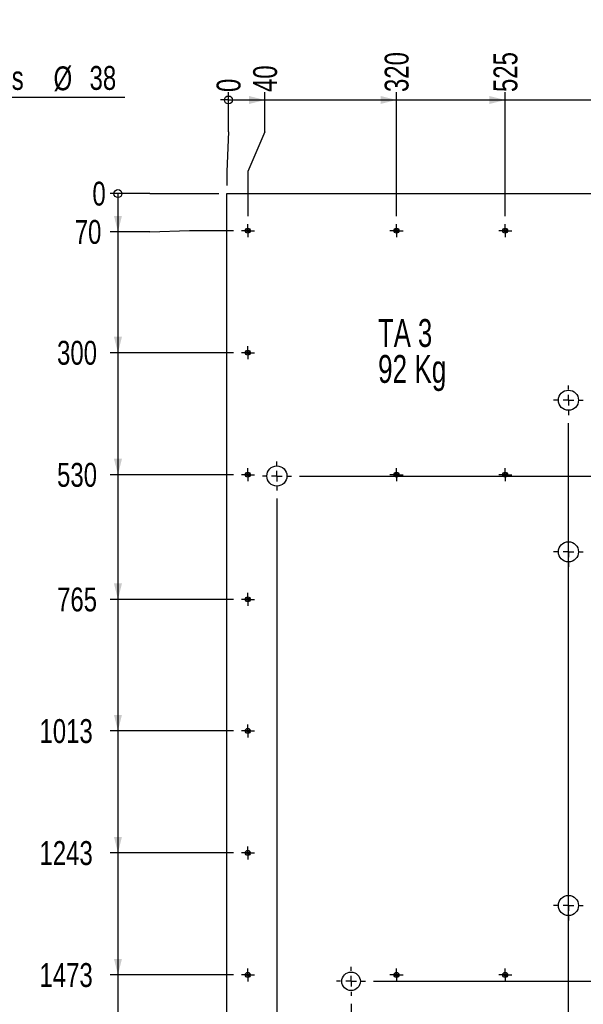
# Model space of a CAD drawing. Header units: millimetres. Extents: x 0 to 841, y 0 to 594.
# Tile 88 of 102: x 280 to 350, y 388 to 512. Entities that reach past the tile are written whole.
import ezdxf

# ---------------------------------------------------------------- set-up
doc = ezdxf.new("R2010")
doc.units = ezdxf.units.MM
doc.linetypes.add('CENTERX2', pattern=[20.32, 12.7, -2.54, 2.54, -2.54])
for name, color, linetype in [('COTES', 1, 'Continuous'), ('NOTES', 6, 'Continuous'), ('TRAIT-MIXTES', 3, 'CENTERX2')]:
    doc.layers.add(name, color=color, linetype=linetype)
doc.layers.add('TRAIT-FORT', color=4, linetype='Continuous', lineweight=25)
doc.styles.add('SLDTEXTSTYLE0', font='TXT', dxfattribs={"width": 0.75})
doc.styles.add('SLDTEXTSTYLE1', font='TXT', dxfattribs={"width": 0.7})
doc.styles.add('SLDTEXTSTYLE2', font='TXT', dxfattribs={"width": 0.6875})
doc.dimstyles.new('SLDDIMSTYLE2', dxfattribs={"dimtxt": 3, "dimasz": 0.333333, "dimexe": 0, "dimexo": 0.0625, "dimgap": 0.75, "dimtad": 0, "dimtih": 1, "dimtoh": 1, "dimdec": 0, "dimlfac": 15, "dimrnd": 1e-09, "dimdsep": 46, "dimtxsty": 'SLDTEXTSTYLE0', "dimblk1": 'ORIGIN', "dimblk2": 'ORIGIN', "dimsah": 1, "dimcen": 0.09, "dimadec": 0, "dimazin": 2, "dimtfac": 1, "dimtdec": 0, "dimtofl": 0, "dimtmove": 0, "dimatfit": 3, "dimldrblk": 'ORIGIN', "dimfxl": 1, "dimfrac": 2, "dimtolj": 1, "dimtzin": 12, "dimarcsym": 0})
doc.dimstyles.new('SLDDIMSTYLE3', dxfattribs={"dimtxt": 3, "dimasz": 2, "dimexe": 0, "dimexo": 0.0625, "dimgap": 0.75, "dimtad": 0, "dimtih": 1, "dimtoh": 1, "dimdec": 0, "dimlfac": 15, "dimrnd": 1e-09, "dimzin": 12, "dimdsep": 46, "dimtxsty": 'SLDTEXTSTYLE0', "dimsah": 1, "dimcen": 0.09, "dimadec": 0, "dimazin": 3, "dimtfac": 1, "dimtdec": 0, "dimtofl": 0, "dimtmove": 0, "dimatfit": 3, "dimfxl": 1, "dimfrac": 2, "dimtolj": 1, "dimtzin": 12, "dimarcsym": 0})
doc.dimstyles.new('SLDDIMSTYLE4', dxfattribs={"dimtxt": 3, "dimasz": 2, "dimexe": 0, "dimexo": 0.0625, "dimgap": 0.75, "dimtad": 0, "dimtih": 1, "dimtoh": 1, "dimdec": 0, "dimlfac": 15, "dimrnd": 1e-09, "dimzin": 12, "dimdsep": 46, "dimtxsty": 'SLDTEXTSTYLE0', "dimblk1": 'NONE', "dimsah": 1, "dimcen": 0, "dimadec": 0, "dimazin": 3, "dimtfac": 1, "dimtdec": 0, "dimtmove": 0, "dimatfit": 3, "dimldrblk": 'NONE', "dimfxl": 1, "dimfrac": 2, "dimtolj": 1, "dimtzin": 12, "dimarcsym": 0})

# ---------------------------------------------------------------- blocks, each defined once
blk = doc.blocks.new('SW_NOTE_5')
at = {"layer": 'NOTES', "color": 0, "char_height": 3.5, "attachment_point": 1}
for s, insert, style in [('TA 3', (0, 4.51), 'SLDTEXTSTYLE2'), ('92 Kg', (0, -0.01), 'SLDTEXTSTYLE1')]:
    blk.add_mtext(s, dxfattribs=dict(at, insert=insert, style=style))
blk = doc.blocks.new('_D_172')
at = {"layer": 'COTES', "color": 1, "transparency": 16777216}
for p, q in [((240.41, 455.75), (268.41, 502.36)), ((268.41, 502.36), (292.9, 502.36)), ((239.21, 453.75), (240.41, 455.75))]:
    blk.add_line(p, q, dxfattribs=at)
blk.add_solid([(240.41, 455.75), (241.87, 457.21), (241.01, 457.73)], dxfattribs=at)
at = {"layer": 'COTES', "color": 1, "transparency": 16777216, "char_height": 3, "attachment_point": 1, "style": 'SLDTEXTSTYLE0'}
for s, insert in [('5 Trous', (270, 506.28)), ('%%c', (283.95, 506.23)), ('38', (288.47, 506.28))]:
    blk.add_mtext(s, dxfattribs=dict(at, insert=insert))
blk = doc.blocks.new('_NONE')
blk = doc.blocks.new('_ORIGIN')
at = {"color": 0, "linetype": 'ByBlock', "lineweight": -2}
blk.add_line((0, 0), (-1, 0), dxfattribs=at)
blk.add_circle((0, 0), 0.5, dxfattribs=at)
blk = doc.blocks.new('_D_173')
at = {"layer": 'COTES', "color": 1, "transparency": 16777216}
for p, q in [((305.92, 498.01), (305.92, 503.01)), ((305.92, 498.01), (305.7, 493.01)), ((305.7, 493.01), (305.7, 491.25))]:
    blk.add_line(p, q, dxfattribs=at)
blk.add_blockref('_ORIGIN', (305.92, 502.01), dxfattribs=at)
at = {"layer": 'COTES', "color": 1, "transparency": 16777216, "insert": (304.43, 503.01), "char_height": 3, "attachment_point": 1, "rotation": 90, "style": 'SLDTEXTSTYLE0'}
blk.add_mtext('0', dxfattribs=at)
blk = doc.blocks.new('_D_174')
at = {"layer": 'COTES', "color": 1, "transparency": 16777216}
for p, q in [((310.5, 498.01), (310.5, 503.01)), ((305.92, 502.01), (310.5, 502.01)), ((310.5, 498.01), (308.36, 493.01)), ((308.36, 493.01), (308.36, 487.4))]:
    blk.add_line(p, q, dxfattribs=at)
blk.add_solid([(310.5, 502.01), (308.5, 502.51), (308.5, 501.51)], dxfattribs=at)
at = {"layer": 'COTES', "color": 1, "transparency": 16777216, "insert": (309.02, 503.01), "char_height": 3, "attachment_point": 1, "rotation": 90, "style": 'SLDTEXTSTYLE0'}
blk.add_mtext('40', dxfattribs=at)
blk = doc.blocks.new('_D_175')
at = {"layer": 'COTES', "color": 1, "transparency": 16777216}
for p, q in [((327.03, 487.4), (327.03, 503.01)), ((310.5, 502.01), (327.03, 502.01))]:
    blk.add_line(p, q, dxfattribs=at)
blk.add_solid([(327.03, 502.01), (325.03, 502.51), (325.03, 501.51)], dxfattribs=at)
at = {"layer": 'COTES', "color": 1, "transparency": 16777216, "insert": (325.54, 503.01), "char_height": 3, "attachment_point": 1, "rotation": 90, "style": 'SLDTEXTSTYLE0'}
blk.add_mtext('320', dxfattribs=at)
blk = doc.blocks.new('_D_176')
at = {"layer": 'COTES', "color": 1, "transparency": 16777216}
for p, q in [((340.69, 487.4), (340.69, 503.01)), ((327.03, 502.01), (340.69, 502.01))]:
    blk.add_line(p, q, dxfattribs=at)
blk.add_solid([(340.69, 502.01), (338.69, 502.51), (338.69, 501.51)], dxfattribs=at)
at = {"layer": 'COTES', "color": 1, "transparency": 16777216, "insert": (339.21, 503.01), "char_height": 3, "attachment_point": 1, "rotation": 90, "style": 'SLDTEXTSTYLE0'}
blk.add_mtext('525', dxfattribs=at)
blk = doc.blocks.new('_D_177')
at = {"layer": 'COTES', "color": 1, "transparency": 16777216}
for p, q in [((355.03, 487.4), (355.03, 503.01)), ((340.69, 502.01), (355.03, 502.01))]:
    blk.add_line(p, q, dxfattribs=at)
blk.add_solid([(355.03, 502.01), (353.03, 502.51), (353.03, 501.51)], dxfattribs=at)
at = {"layer": 'COTES', "color": 1, "transparency": 16777216, "insert": (353.54, 503.01), "char_height": 3, "attachment_point": 1, "rotation": 90, "style": 'SLDTEXTSTYLE0'}
blk.add_mtext('740', dxfattribs=at)
blk = doc.blocks.new('_D_178')
at = {"layer": 'COTES', "color": 1, "transparency": 16777216}
for p, q in [((369.63, 498.01), (369.63, 503.01)), ((355.03, 502.01), (369.63, 502.01)), ((369.63, 498.01), (373.03, 493.01)), ((373.03, 493.01), (373.03, 487.4))]:
    blk.add_line(p, q, dxfattribs=at)
blk.add_solid([(369.63, 502.01), (367.63, 502.51), (367.63, 501.51)], dxfattribs=at)
at = {"layer": 'COTES', "color": 1, "transparency": 16777216, "insert": (368.14, 503.01), "char_height": 3, "attachment_point": 1, "rotation": 90, "style": 'SLDTEXTSTYLE0'}
blk.add_mtext('1010', dxfattribs=at)
blk = doc.blocks.new('_D_179')
at = {"layer": 'COTES', "color": 1, "transparency": 16777216}
for p, q in [((373.69, 491.25), (373.69, 503.01)), ((369.63, 502.01), (373.69, 502.01))]:
    blk.add_line(p, q, dxfattribs=at)
blk.add_solid([(373.69, 502.01), (371.69, 502.51), (371.69, 501.51)], dxfattribs=at)
at = {"layer": 'COTES', "color": 1, "transparency": 16777216, "insert": (372.21, 503.01), "char_height": 3, "attachment_point": 1, "rotation": 90, "style": 'SLDTEXTSTYLE0'}
blk.add_mtext('1020', dxfattribs=at)
blk = doc.blocks.new('_D_180')
at = {"layer": 'COTES', "color": 1, "transparency": 16777216}
for p, q in [((296.04, 490.25), (291.04, 490.25)), ((296.04, 490.25), (301.04, 490.25)), ((301.04, 490.25), (304.7, 490.25))]:
    blk.add_line(p, q, dxfattribs=at)
blk.add_blockref('_ORIGIN', (292.04, 490.25), dxfattribs=at)
at = {"layer": 'COTES', "color": 1, "transparency": 16777216, "insert": (288.83, 491.74), "char_height": 3, "attachment_point": 1, "style": 'SLDTEXTSTYLE0'}
blk.add_mtext('0', dxfattribs=at)
blk = doc.blocks.new('_D_181')
at = {"layer": 'COTES', "color": 1, "transparency": 16777216}
for p, q in [((292.04, 490.25), (292.04, 485.44)), ((296.04, 485.44), (291.04, 485.44)), ((296.04, 485.44), (301.04, 485.59)), ((301.04, 485.59), (306.54, 485.59))]:
    blk.add_line(p, q, dxfattribs=at)
blk.add_solid([(292.04, 485.44), (292.54, 487.44), (291.54, 487.44)], dxfattribs=at)
at = {"layer": 'COTES', "color": 1, "transparency": 16777216, "insert": (286.61, 486.93), "char_height": 3, "attachment_point": 1, "style": 'SLDTEXTSTYLE0'}
blk.add_mtext('70', dxfattribs=at)
blk = doc.blocks.new('_D_182')
at = {"layer": 'COTES', "color": 1, "transparency": 16777216}
for p, q in [((292.04, 485.44), (292.04, 470.25)), ((306.54, 470.25), (291.04, 470.25))]:
    blk.add_line(p, q, dxfattribs=at)
blk.add_solid([(292.04, 470.25), (292.54, 472.25), (291.54, 472.25)], dxfattribs=at)
at = {"layer": 'COTES', "color": 1, "transparency": 16777216, "insert": (284.39, 471.74), "char_height": 3, "attachment_point": 1, "style": 'SLDTEXTSTYLE0'}
blk.add_mtext('300', dxfattribs=at)
blk = doc.blocks.new('_D_183')
at = {"layer": 'COTES', "color": 1, "transparency": 16777216}
for p, q in [((292.04, 470.25), (292.04, 454.92)), ((306.54, 454.92), (291.04, 454.92))]:
    blk.add_line(p, q, dxfattribs=at)
blk.add_solid([(292.04, 454.92), (292.54, 456.92), (291.54, 456.92)], dxfattribs=at)
at = {"layer": 'COTES', "color": 1, "transparency": 16777216, "insert": (284.39, 456.4), "char_height": 3, "attachment_point": 1, "style": 'SLDTEXTSTYLE0'}
blk.add_mtext('530', dxfattribs=at)
blk = doc.blocks.new('_D_184')
at = {"layer": 'COTES', "color": 1, "transparency": 16777216}
for p, q in [((292.04, 454.92), (292.04, 439.25)), ((306.54, 439.25), (291.04, 439.25))]:
    blk.add_line(p, q, dxfattribs=at)
blk.add_solid([(292.04, 439.25), (292.54, 441.25), (291.54, 441.25)], dxfattribs=at)
at = {"layer": 'COTES', "color": 1, "transparency": 16777216, "insert": (284.39, 440.74), "char_height": 3, "attachment_point": 1, "style": 'SLDTEXTSTYLE0'}
blk.add_mtext('765', dxfattribs=at)
blk = doc.blocks.new('_D_185')
at = {"layer": 'COTES', "color": 1, "transparency": 16777216}
for p, q in [((292.04, 439.25), (292.04, 422.72)), ((306.54, 422.72), (291.04, 422.72))]:
    blk.add_line(p, q, dxfattribs=at)
blk.add_solid([(292.04, 422.72), (292.54, 424.72), (291.54, 424.72)], dxfattribs=at)
at = {"layer": 'COTES', "color": 1, "transparency": 16777216, "insert": (282.18, 424.2), "char_height": 3, "attachment_point": 1, "style": 'SLDTEXTSTYLE0'}
blk.add_mtext('1013', dxfattribs=at)
blk = doc.blocks.new('_D_186')
at = {"layer": 'COTES', "color": 1, "transparency": 16777216}
for p, q in [((292.04, 422.72), (292.04, 407.39)), ((306.54, 407.39), (291.04, 407.39))]:
    blk.add_line(p, q, dxfattribs=at)
blk.add_solid([(292.04, 407.39), (292.54, 409.39), (291.54, 409.39)], dxfattribs=at)
at = {"layer": 'COTES', "color": 1, "transparency": 16777216, "insert": (282.18, 408.87), "char_height": 3, "attachment_point": 1, "style": 'SLDTEXTSTYLE0'}
blk.add_mtext('1243', dxfattribs=at)
blk = doc.blocks.new('_D_187')
at = {"layer": 'COTES', "color": 1, "transparency": 16777216}
for p, q in [((292.04, 407.39), (292.04, 392.05)), ((306.54, 392.05), (291.04, 392.05))]:
    blk.add_line(p, q, dxfattribs=at)
blk.add_solid([(292.04, 392.05), (292.54, 394.05), (291.54, 394.05)], dxfattribs=at)
at = {"layer": 'COTES', "color": 1, "transparency": 16777216, "insert": (282.18, 393.54), "char_height": 3, "attachment_point": 1, "style": 'SLDTEXTSTYLE0'}
blk.add_mtext('1473', dxfattribs=at)
blk = doc.blocks.new('_D_188')
at = {"layer": 'COTES', "color": 1, "transparency": 16777216}
for p, q in [((292.04, 392.05), (292.04, 376.99)), ((306.54, 376.99), (291.04, 376.99))]:
    blk.add_line(p, q, dxfattribs=at)
blk.add_solid([(292.04, 376.99), (292.54, 378.99), (291.54, 378.99)], dxfattribs=at)
at = {"layer": 'COTES', "color": 1, "transparency": 16777216, "insert": (282.18, 378.47), "char_height": 3, "attachment_point": 1, "style": 'SLDTEXTSTYLE0'}
blk.add_mtext('1699', dxfattribs=at)
blk = doc.blocks.new('_D_189')
at = {"layer": 'COTES', "color": 1, "transparency": 16777216}
for p, q in [((292.04, 376.99), (292.04, 361.39)), ((306.54, 361.39), (291.04, 361.39))]:
    blk.add_line(p, q, dxfattribs=at)
blk.add_solid([(292.04, 361.39), (292.54, 363.39), (291.54, 363.39)], dxfattribs=at)
at = {"layer": 'COTES', "color": 1, "transparency": 16777216, "insert": (282.18, 362.87), "char_height": 3, "attachment_point": 1, "style": 'SLDTEXTSTYLE0'}
blk.add_mtext('1933', dxfattribs=at)
blk = doc.blocks.new('_D_190')
at = {"layer": 'COTES', "color": 1, "transparency": 16777216}
for p, q in [((292.04, 361.39), (292.04, 345.79)), ((306.54, 345.79), (291.04, 345.79))]:
    blk.add_line(p, q, dxfattribs=at)
blk.add_solid([(292.04, 345.79), (292.54, 347.79), (291.54, 347.79)], dxfattribs=at)
at = {"layer": 'COTES', "color": 1, "transparency": 16777216, "insert": (282.18, 347.27), "char_height": 3, "attachment_point": 1, "style": 'SLDTEXTSTYLE0'}
blk.add_mtext('2167', dxfattribs=at)
blk = doc.blocks.new('_D_191')
at = {"layer": 'COTES', "color": 1, "transparency": 16777216}
for p, q in [((292.04, 345.79), (292.04, 330.19)), ((306.54, 330.19), (291.04, 330.19))]:
    blk.add_line(p, q, dxfattribs=at)
blk.add_solid([(292.04, 330.19), (292.54, 332.19), (291.54, 332.19)], dxfattribs=at)
at = {"layer": 'COTES', "color": 1, "transparency": 16777216, "insert": (282.18, 331.67), "char_height": 3, "attachment_point": 1, "style": 'SLDTEXTSTYLE0'}
blk.add_mtext('2401', dxfattribs=at)
blk = doc.blocks.new('_D_192')
at = {"layer": 'COTES', "color": 1, "transparency": 16777216}
for p, q in [((292.04, 330.19), (292.04, 314.59)), ((306.54, 314.59), (291.04, 314.59))]:
    blk.add_line(p, q, dxfattribs=at)
blk.add_solid([(292.04, 314.59), (292.54, 316.59), (291.54, 316.59)], dxfattribs=at)
at = {"layer": 'COTES', "color": 1, "transparency": 16777216, "insert": (282.18, 316.07), "char_height": 3, "attachment_point": 1, "style": 'SLDTEXTSTYLE0'}
blk.add_mtext('2635', dxfattribs=at)
blk = doc.blocks.new('_D_193')
at = {"layer": 'COTES', "color": 1, "transparency": 16777216}
for p, q in [((292.04, 314.59), (292.04, 299.73)), ((296.04, 299.73), (291.04, 299.73)), ((296.04, 299.73), (301.04, 299.59)), ((301.04, 299.59), (306.54, 299.59))]:
    blk.add_line(p, q, dxfattribs=at)
blk.add_solid([(292.04, 299.73), (292.54, 301.73), (291.54, 301.73)], dxfattribs=at)
at = {"layer": 'COTES', "color": 1, "transparency": 16777216, "insert": (282.18, 301.22), "char_height": 3, "attachment_point": 1, "style": 'SLDTEXTSTYLE0'}
blk.add_mtext('2860', dxfattribs=at)
blk = doc.blocks.new('_D_194')
at = {"layer": 'COTES', "color": 1, "transparency": 16777216}
for p, q in [((292.04, 299.73), (292.04, 294.92)), ((304.7, 294.92), (291.04, 294.92))]:
    blk.add_line(p, q, dxfattribs=at)
blk.add_solid([(292.04, 294.92), (292.54, 296.92), (291.54, 296.92)], dxfattribs=at)
at = {"layer": 'COTES', "color": 1, "transparency": 16777216, "insert": (282.18, 296.4), "char_height": 3, "attachment_point": 1, "style": 'SLDTEXTSTYLE0'}
blk.add_mtext('2930', dxfattribs=at)
blk = doc.blocks.new('_D_197')
at = {"layer": 'COTES', "color": 1, "transparency": 16777216}
for p, q in [((388.23, 475.86), (388.23, 464.28)), ((351.49, 464.28), (389.23, 464.28))]:
    blk.add_line(p, q, dxfattribs=at)
blk.add_solid([(388.23, 464.28), (388.73, 466.28), (387.73, 466.28)], dxfattribs=at)
at = {"layer": 'COTES', "color": 1, "transparency": 16777216, "insert": (389.23, 465.76), "char_height": 3, "attachment_point": 1, "style": 'SLDTEXTSTYLE0'}
blk.add_mtext('390', dxfattribs=at)
blk = doc.blocks.new('_D_198')
at = {"layer": 'COTES', "color": 1, "transparency": 16777216}
for p, q in [((388.23, 464.28), (388.23, 454.75)), ((314.84, 454.75), (389.23, 454.75))]:
    blk.add_line(p, q, dxfattribs=at)
blk.add_solid([(388.23, 454.75), (388.73, 456.75), (387.73, 456.75)], dxfattribs=at)
at = {"layer": 'COTES', "color": 1, "transparency": 16777216, "insert": (389.23, 456.24), "char_height": 3, "attachment_point": 1, "style": 'SLDTEXTSTYLE0'}
blk.add_mtext('532', dxfattribs=at)
blk = doc.blocks.new('_D_199')
at = {"layer": 'COTES', "color": 1, "transparency": 16777216}
for p, q in [((388.23, 454.75), (388.23, 445.23)), ((351.49, 445.23), (389.23, 445.23))]:
    blk.add_line(p, q, dxfattribs=at)
blk.add_solid([(388.23, 445.23), (388.73, 447.23), (387.73, 447.23)], dxfattribs=at)
at = {"layer": 'COTES', "color": 1, "transparency": 16777216, "insert": (389.23, 446.71), "char_height": 3, "attachment_point": 1, "style": 'SLDTEXTSTYLE0'}
blk.add_mtext('675', dxfattribs=at)
blk = doc.blocks.new('_D_200')
at = {"layer": 'COTES', "color": 1, "transparency": 16777216}
for p, q in [((388.23, 445.23), (388.23, 400.78)), ((351.49, 400.78), (389.23, 400.78))]:
    blk.add_line(p, q, dxfattribs=at)
blk.add_solid([(388.23, 400.78), (388.73, 402.78), (387.73, 402.78)], dxfattribs=at)
at = {"layer": 'COTES', "color": 1, "transparency": 16777216, "insert": (389.23, 402.26), "char_height": 3, "attachment_point": 1, "style": 'SLDTEXTSTYLE0'}
blk.add_mtext('1342', dxfattribs=at)
blk = doc.blocks.new('_D_201')
at = {"layer": 'COTES', "color": 1, "transparency": 16777216}
for p, q in [((388.23, 400.78), (388.23, 391.25)), ((324.15, 391.25), (389.23, 391.25))]:
    blk.add_line(p, q, dxfattribs=at)
blk.add_solid([(388.23, 391.25), (388.73, 393.25), (387.73, 393.25)], dxfattribs=at)
at = {"layer": 'COTES', "color": 1, "transparency": 16777216, "insert": (389.23, 392.74), "char_height": 3, "attachment_point": 1, "style": 'SLDTEXTSTYLE0'}
blk.add_mtext('1485', dxfattribs=at)
blk = doc.blocks.new('_D_202')
at = {"layer": 'COTES', "color": 1, "transparency": 16777216}
for p, q in [((388.23, 391.25), (388.23, 381.73)), ((351.49, 381.73), (389.23, 381.73))]:
    blk.add_line(p, q, dxfattribs=at)
blk.add_solid([(388.23, 381.73), (388.73, 383.73), (387.73, 383.73)], dxfattribs=at)
at = {"layer": 'COTES', "color": 1, "transparency": 16777216, "insert": (389.23, 383.21), "char_height": 3, "attachment_point": 1, "style": 'SLDTEXTSTYLE0'}
blk.add_mtext('1628', dxfattribs=at)
blk = doc.blocks.new('_D_208')
at = {"layer": 'COTES', "color": 1, "transparency": 16777216}
for p, q in [((312.01, 451.92), (312.01, 281.68)), ((305.7, 282.68), (312.01, 282.68))]:
    blk.add_line(p, q, dxfattribs=at)
blk.add_solid([(312.01, 282.68), (310.01, 283.18), (310.01, 282.18)], dxfattribs=at)
at = {"layer": 'COTES', "color": 1, "transparency": 16777216, "insert": (310.52, 277.25), "char_height": 3, "attachment_point": 1, "rotation": 90, "style": 'SLDTEXTSTYLE0'}
blk.add_mtext('95', dxfattribs=at)
blk = doc.blocks.new('_D_209')
at = {"layer": 'COTES', "color": 1, "transparency": 16777216}
for p, q in [((321.32, 388.42), (321.32, 281.68)), ((312.01, 282.68), (321.32, 282.68))]:
    blk.add_line(p, q, dxfattribs=at)
blk.add_solid([(321.32, 282.68), (319.32, 283.18), (319.32, 282.18)], dxfattribs=at)
at = {"layer": 'COTES', "color": 1, "transparency": 16777216, "insert": (319.83, 275.03), "char_height": 3, "attachment_point": 1, "rotation": 90, "style": 'SLDTEXTSTYLE0'}
blk.add_mtext('234', dxfattribs=at)
blk = doc.blocks.new('_D_210')
at = {"layer": 'COTES', "color": 1, "transparency": 16777216}
for p, q in [((348.63, 291.68), (348.63, 461.41)), ((347.51, 286.68), (348.63, 291.68)), ((347.51, 286.68), (347.51, 281.68)), ((321.32, 282.68), (347.51, 282.68))]:
    blk.add_line(p, q, dxfattribs=at)
blk.add_solid([(347.51, 282.68), (345.51, 283.18), (345.51, 282.18)], dxfattribs=at)
at = {"layer": 'COTES', "color": 1, "transparency": 16777216, "insert": (346.03, 275.03), "char_height": 3, "attachment_point": 1, "rotation": 90, "style": 'SLDTEXTSTYLE0'}
blk.add_mtext('644', dxfattribs=at)
blk = doc.blocks.new('_D_214')
at = {"layer": 'COTES', "color": 1, "transparency": 16777216}
for p, q in [((369.03, 291.68), (369.03, 473.02)), ((366.22, 286.68), (369.03, 291.68)), ((366.22, 286.68), (366.22, 281.68)), ((361.41, 282.68), (366.22, 282.68))]:
    blk.add_line(p, q, dxfattribs=at)
blk.add_solid([(366.22, 282.68), (364.22, 283.18), (364.22, 282.18)], dxfattribs=at)
at = {"layer": 'COTES', "color": 1, "transparency": 16777216, "insert": (364.73, 275.03), "char_height": 3, "attachment_point": 1, "rotation": 90, "style": 'SLDTEXTSTYLE0'}
blk.add_mtext('950', dxfattribs=at)
blk = doc.blocks.new('_D_215')
at = {"layer": 'COTES', "color": 1, "transparency": 16777216}
for p, q in [((371.91, 291.68), (371.91, 461.44)), ((371.22, 286.68), (371.91, 291.68)), ((371.22, 286.68), (371.22, 281.68)), ((366.22, 282.68), (371.22, 282.68))]:
    blk.add_line(p, q, dxfattribs=at)
blk.add_solid([(371.22, 282.68), (369.22, 283.18), (369.22, 282.18)], dxfattribs=at)
at = {"layer": 'COTES', "color": 1, "transparency": 16777216, "insert": (369.74, 275.03), "char_height": 3, "attachment_point": 1, "rotation": 90, "style": 'SLDTEXTSTYLE0'}
blk.add_mtext('993', dxfattribs=at)
blk = doc.blocks.new('SW_CENTERMARKSYMBOL_99')
at = {"layer": 'TRAIT-MIXTES', "color": 0}
for p, q in [((-0.67, 0), (-0.82, 0)), ((0, 0), (-0.67, 0)), ((0, 0.67), (0, 0.82)), ((0, 0), (0, 0.67)), ((0, 0), (0, -0.67)), ((0, 0), (0.67, 0)), ((0.67, 0), (0.82, 0)), ((0, -0.67), (0, -0.82))]:
    blk.add_line(p, q, dxfattribs=at)
blk = doc.blocks.new('SW_CENTERMARKSYMBOL_100')
at = {"layer": 'TRAIT-MIXTES', "color": 0}
for p, q in [((-0.67, 0), (-0.82, 0)), ((0, 0), (-0.67, 0)), ((0, 0.67), (0, 0.82)), ((0, 0), (0, 0.67)), ((0, 0), (0, -0.67)), ((0, 0), (0.67, 0)), ((0.67, 0), (0.82, 0)), ((0, -0.67), (0, -0.82))]:
    blk.add_line(p, q, dxfattribs=at)
blk = doc.blocks.new('SW_CENTERMARKSYMBOL_101')
at = {"layer": 'TRAIT-MIXTES', "color": 0}
for p, q in [((-0.67, 0), (-0.82, 0)), ((0, 0), (-0.67, 0)), ((0, 0.67), (0, 0.82)), ((0, 0), (0, 0.67)), ((0, 0), (0, -0.67)), ((0, 0), (0.67, 0)), ((0.67, 0), (0.82, 0)), ((0, -0.67), (0, -0.82))]:
    blk.add_line(p, q, dxfattribs=at)
blk = doc.blocks.new('SW_CENTERMARKSYMBOL_104')
at = {"layer": 'TRAIT-MIXTES', "color": 0}
for p, q in [((-0.67, 0), (-0.82, 0)), ((0, 0), (-0.67, 0)), ((0, 0.67), (0, 0.82)), ((0, 0), (0, 0.67)), ((0, 0), (0, -0.67)), ((0, 0), (0.67, 0)), ((0.67, 0), (0.82, 0)), ((0, -0.67), (0, -0.82))]:
    blk.add_line(p, q, dxfattribs=at)
blk = doc.blocks.new('SW_CENTERMARKSYMBOL_112')
at = {"layer": 'TRAIT-MIXTES', "color": 0}
for p, q in [((-0.67, 0), (-0.82, 0)), ((0, 0), (-0.67, 0)), ((0, 0.67), (0, 0.82)), ((0, 0), (0, 0.67)), ((0, 0), (0, -0.67)), ((0, 0), (0.67, 0)), ((0.67, 0), (0.82, 0)), ((0, -0.67), (0, -0.82))]:
    blk.add_line(p, q, dxfattribs=at)
blk = doc.blocks.new('SW_CENTERMARKSYMBOL_113')
at = {"layer": 'TRAIT-MIXTES', "color": 0}
for p, q in [((-0.67, 0), (-0.82, 0)), ((0, 0), (-0.67, 0)), ((0, 0.67), (0, 0.82)), ((0, 0), (0, 0.67)), ((0, 0), (0, -0.67)), ((0, 0), (0.67, 0)), ((0.67, 0), (0.82, 0)), ((0, -0.67), (0, -0.82))]:
    blk.add_line(p, q, dxfattribs=at)
blk = doc.blocks.new('SW_CENTERMARKSYMBOL_114')
at = {"layer": 'TRAIT-MIXTES', "color": 0}
for p, q in [((-0.67, 0), (-0.82, 0)), ((0, 0), (-0.67, 0)), ((0, 0.67), (0, 0.82)), ((0, 0), (0, 0.67)), ((0, 0), (0, -0.67)), ((0, 0), (0.67, 0)), ((0.67, 0), (0.82, 0)), ((0, -0.67), (0, -0.82))]:
    blk.add_line(p, q, dxfattribs=at)
blk = doc.blocks.new('SW_CENTERMARKSYMBOL_117')
at = {"layer": 'TRAIT-MIXTES', "color": 0}
for p, q in [((-0.67, 0), (-0.82, 0)), ((0, 0), (-0.67, 0)), ((0, 0.67), (0, 0.82)), ((0, 0), (0, 0.67)), ((0, 0), (0, -0.67)), ((0, 0), (0.67, 0)), ((0.67, 0), (0.82, 0)), ((0, -0.67), (0, -0.82))]:
    blk.add_line(p, q, dxfattribs=at)
blk = doc.blocks.new('SW_CENTERMARKSYMBOL_118')
at = {"layer": 'TRAIT-MIXTES', "color": 0}
for p, q in [((-0.67, 0), (-0.82, 0)), ((0, 0), (-0.67, 0)), ((0, 0.67), (0, 0.82)), ((0, 0), (0, 0.67)), ((0, 0), (0, -0.67)), ((0, 0), (0.67, 0)), ((0.67, 0), (0.82, 0)), ((0, -0.67), (0, -0.82))]:
    blk.add_line(p, q, dxfattribs=at)
blk = doc.blocks.new('SW_CENTERMARKSYMBOL_119')
at = {"layer": 'TRAIT-MIXTES', "color": 0}
for p, q in [((-0.67, 0), (-0.82, 0)), ((0, 0), (-0.67, 0)), ((0, 0.67), (0, 0.82)), ((0, 0), (0, 0.67)), ((0, 0), (0, -0.67)), ((0, 0), (0.67, 0)), ((0.67, 0), (0.82, 0)), ((0, -0.67), (0, -0.82))]:
    blk.add_line(p, q, dxfattribs=at)
blk = doc.blocks.new('SW_CENTERMARKSYMBOL_120')
at = {"layer": 'TRAIT-MIXTES', "color": 0}
for p, q in [((-0.67, 0), (-0.82, 0)), ((0, 0), (-0.67, 0)), ((0, 0.67), (0, 0.82)), ((0, 0), (0, 0.67)), ((0, 0), (0, -0.67)), ((0, 0), (0.67, 0)), ((0.67, 0), (0.82, 0)), ((0, -0.67), (0, -0.82))]:
    blk.add_line(p, q, dxfattribs=at)
blk = doc.blocks.new('SW_CENTERMARKSYMBOL_121')
at = {"layer": 'TRAIT-MIXTES', "color": 0}
for p, q in [((-0.67, 0), (-0.82, 0)), ((0, 0), (-0.67, 0)), ((0, 0.67), (0, 0.82)), ((0, 0), (0, 0.67)), ((0, 0), (0, -0.67)), ((0, 0), (0.67, 0)), ((0.67, 0), (0.82, 0)), ((0, -0.67), (0, -0.82))]:
    blk.add_line(p, q, dxfattribs=at)
blk = doc.blocks.new('SW_CENTERMARKSYMBOL_122')
at = {"layer": 'TRAIT-MIXTES', "color": 0}
for p, q in [((-0.67, 0), (-0.82, 0)), ((0, 0), (-0.67, 0)), ((0, 0.67), (0, 0.82)), ((0, 0), (0, 0.67)), ((0, 0), (0, -0.67)), ((0, 0), (0.67, 0)), ((0.67, 0), (0.82, 0)), ((0, -0.67), (0, -0.82))]:
    blk.add_line(p, q, dxfattribs=at)
blk = doc.blocks.new('SW_CENTERMARKSYMBOL_124')
at = {"layer": 'TRAIT-MIXTES', "color": 0}
for p, q in [((0, 1.33), (0, 1.83)), ((-1.33, 0), (-1.83, 0)), ((0, 0), (-0.67, 0)), ((0, 0), (0, 0.67)), ((0, 0), (0, -0.67)), ((0, 0), (0.67, 0)), ((1.33, 0), (1.83, 0)), ((0, -1.33), (0, -1.83))]:
    blk.add_line(p, q, dxfattribs=at)
blk = doc.blocks.new('SW_CENTERMARKSYMBOL_125')
at = {"layer": 'TRAIT-MIXTES', "color": 0}
for p, q in [((0, 1.33), (0, 1.87)), ((-1.33, 0), (-1.87, 0)), ((0, 0), (-0.67, 0)), ((0, 0), (0, 0.67)), ((0, 0), (0, -0.67)), ((0, 0), (0.67, 0)), ((1.33, 0), (1.87, 0)), ((0, -1.33), (0, -1.87))]:
    blk.add_line(p, q, dxfattribs=at)
blk = doc.blocks.new('SW_CENTERMARKSYMBOL_126')
at = {"layer": 'TRAIT-MIXTES', "color": 0}
for p, q in [((0, 1.33), (0, 1.87)), ((-1.33, 0), (-1.87, 0)), ((0, 0), (-0.67, 0)), ((0, 0), (0, 0.67)), ((0, 0), (0, -0.67)), ((0, 0), (0.67, 0)), ((1.33, 0), (1.87, 0)), ((0, -1.33), (0, -1.87))]:
    blk.add_line(p, q, dxfattribs=at)
blk = doc.blocks.new('SW_CENTERMARKSYMBOL_130')
at = {"layer": 'TRAIT-MIXTES', "color": 0}
for p, q in [((0, 1.33), (0, 1.87)), ((-1.33, 0), (-1.87, 0)), ((0, 0), (-0.67, 0)), ((0, 0), (0, 0.67)), ((0, 0), (0, -0.67)), ((0, 0), (0.67, 0)), ((1.33, 0), (1.87, 0)), ((0, -1.33), (0, -1.87))]:
    blk.add_line(p, q, dxfattribs=at)
blk = doc.blocks.new('SW_CENTERMARKSYMBOL_132')
at = {"layer": 'TRAIT-MIXTES', "color": 0}
for p, q in [((0, 1.33), (0, 1.83)), ((-1.33, 0), (-1.83, 0)), ((0, 0), (-0.67, 0)), ((0, 0), (0, 0.67)), ((0, 0), (0, -0.67)), ((0, 0), (0.67, 0)), ((1.33, 0), (1.83, 0)), ((0, -1.33), (0, -1.83))]:
    blk.add_line(p, q, dxfattribs=at)

msp = doc.modelspace()

# ---------------------------------------------------------------- linework, layer by layer
at = {"layer": 'TRAIT-FORT', "color": 4, "linetype": 'Continuous', "lineweight": 25}
for p, q in [((305.69502, 490.25232), (373.69368, 490.25232)), ((305.69502, 294.91898), (305.69502, 490.25232))]:
    msp.add_line(p, q, dxfattribs=at)
for centre, radius in [((308.36035, 485.58565), 0.31333), ((308.36035, 485.58565), 0.15), ((327.02702, 485.58565), 0.31333), ((327.02702, 485.58565), 0.15), ((340.69368, 485.58565), 0.31333), ((340.69368, 485.58565), 0.15), ((308.36035, 470.25232), 0.31333), ((308.36035, 470.25232), 0.15), ((348.62502, 464.27609), 1.26667), ((312.00617, 454.75309), 1.26667), ((308.36035, 454.91898), 0.31333), ((308.36035, 454.91898), 0.15), ((327.02702, 454.91898), 0.31333), ((327.02702, 454.91898), 0.15), ((340.69368, 454.91898), 0.31333), ((340.69368, 454.91898), 0.15), ((348.62502, 445.22671), 1.26667), ((308.36035, 439.25232), 0.31333), ((308.36035, 439.25232), 0.15), ((308.36035, 422.71898), 0.31333), ((308.36035, 422.71898), 0.15), ((308.36035, 407.38565), 0.31333), ((308.36035, 407.38565), 0.15), ((348.62502, 400.77817), 1.26667), ((308.36035, 392.05232), 0.31333), ((321.3192, 391.25349), 1.16667), ((327.02702, 392.05232), 0.31333), ((340.69368, 392.05232), 0.31333), ((308.36035, 392.05232), 0.15), ((327.02702, 392.05232), 0.15), ((340.69368, 392.05232), 0.15)]:
    msp.add_circle(centre, radius, dxfattribs=at)

# ---------------------------------------------------------------- block references
at = {"layer": 'NOTES', "color": 211}
msp.add_blockref('SW_NOTE_5', (324.71675, 469.96852), dxfattribs=at)
at = {"layer": 'TRAIT-MIXTES', "color": 3}
for name, p in [('SW_CENTERMARKSYMBOL_119', (308.36035, 485.58565)), ('SW_CENTERMARKSYMBOL_118', (327.02702, 485.58565)), ('SW_CENTERMARKSYMBOL_117', (340.69368, 485.58565)), ('SW_CENTERMARKSYMBOL_104', (308.36035, 470.25232)), ('SW_CENTERMARKSYMBOL_126', (348.62502, 464.27609)), ('SW_CENTERMARKSYMBOL_120', (308.36035, 454.91898)), ('SW_CENTERMARKSYMBOL_124', (312.00617, 454.75309)), ('SW_CENTERMARKSYMBOL_121', (327.02702, 454.91898)), ('SW_CENTERMARKSYMBOL_122', (340.69368, 454.91898)), ('SW_CENTERMARKSYMBOL_125', (348.62502, 445.22671)), ('SW_CENTERMARKSYMBOL_101', (308.36035, 439.25232)), ('SW_CENTERMARKSYMBOL_99', (308.36035, 422.71898)), ('SW_CENTERMARKSYMBOL_100', (308.36035, 407.38565)), ('SW_CENTERMARKSYMBOL_130', (348.62502, 400.77817)), ('SW_CENTERMARKSYMBOL_114', (308.36035, 392.05232)), ('SW_CENTERMARKSYMBOL_132', (321.3192, 391.25349)), ('SW_CENTERMARKSYMBOL_113', (327.02702, 392.05232)), ('SW_CENTERMARKSYMBOL_112', (340.69368, 392.05232))]:
    msp.add_blockref(name, p, dxfattribs=at)

# ---------------------------------------------------------------- dimensions: what is measured, and where the dimension line sits
at = {"layer": 'COTES', "color": 1}
for feature_location, offset, dtype, origin, dimstyle, picture, middle in [((373.02702, 486.40232), (-3.40091, 16.61176), 1, (305.69502, 490.25232), 'SLDDIMSTYLE3', '_D_178', (369.62611, 507.44741)), ((373.69368, 490.25232), (0, 12.76176), 1, (305.69502, 490.25232), 'SLDDIMSTYLE3', '_D_179', (373.69368, 507.44741)), ((327.02702, 486.40232), (0, 16.61176), 1, (305.69502, 490.25232), 'SLDDIMSTYLE3', '_D_175', (327.02702, 506.33908)), ((340.69368, 486.40232), (0, 16.61176), 1, (305.69502, 490.25232), 'SLDDIMSTYLE3', '_D_176', (340.69368, 506.33908)), ((355.02702, 486.40232), (0, 16.61176), 1, (305.69502, 490.25232), 'SLDDIMSTYLE3', '_D_177', (355.02702, 506.33908)), ((308.36035, 486.40232), (2.14413, 16.61176), 1, (305.69502, 490.25232), 'SLDDIMSTYLE3', '_D_174', (310.50448, 505.23075)), ((305.6950181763, 490.2523151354), (0.2248375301, 12.7617647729), 1, (305.6950181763, 490.2523151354), 'SLDDIMSTYLE2', '_D_173', (305.9198557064, 504.1224132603)), ((305.6950181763, 490.2523151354), (-14.6511123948, 0), 0, (305.6950181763, 490.2523151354), 'SLDDIMSTYLE2', '_D_180', (289.9355724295, 490.2523151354)), ((307.54368, 422.71898), (-16.49978, 0), 0, (305.69502, 490.25232), 'SLDDIMSTYLE3', '_D_185', (286.61057, 422.71898)), ((307.54368, 407.38565), (-16.49978, 0), 0, (305.69502, 490.25232), 'SLDDIMSTYLE3', '_D_186', (286.61057, 407.38565)), ((307.54368, 392.05232), (-16.49978, 0), 0, (305.69502, 490.25232), 'SLDDIMSTYLE3', '_D_187', (286.61057, 392.05232)), ((307.54368, 376.98565), (-16.49978, 0), 0, (305.69502, 490.25232), 'SLDDIMSTYLE3', '_D_188', (286.61057, 376.98565)), ((307.54368, 361.38565), (-16.49978, 0), 0, (305.69502, 490.25232), 'SLDDIMSTYLE3', '_D_189', (286.61057, 361.38565)), ((307.54368, 345.78565), (-16.49978, 0), 0, (305.69502, 490.25232), 'SLDDIMSTYLE3', '_D_190', (286.61057, 345.78565)), ((307.54368, 330.18565), (-16.49978, 0), 0, (305.69502, 490.25232), 'SLDDIMSTYLE3', '_D_191', (286.61057, 330.18565)), ((307.54368, 314.58565), (-16.49978, 0), 0, (305.69502, 490.25232), 'SLDDIMSTYLE3', '_D_192', (286.61057, 314.58565)), ((307.54368, 299.58565), (-16.49978, 0.14346), 0, (305.69502, 490.25232), 'SLDDIMSTYLE3', '_D_193', (286.61057, 299.72911)), ((305.69502, 294.91898), (-14.65111, 0), 0, (305.69502, 490.25232), 'SLDDIMSTYLE3', '_D_194', (286.61057, 294.91898)), ((307.54368, 470.25232), (-16.49978, 0), 0, (305.69502, 490.25232), 'SLDDIMSTYLE3', '_D_182', (287.71891, 470.25232)), ((307.54368, 454.91898), (-16.49978, 0), 0, (305.69502, 490.25232), 'SLDDIMSTYLE3', '_D_183', (287.71891, 454.91898)), ((307.54368, 439.25232), (-16.49978, 0), 0, (305.69502, 490.25232), 'SLDDIMSTYLE3', '_D_184', (287.71891, 439.25232)), ((307.54368, 485.58565), (-16.49978, -0.14346), 0, (305.69502, 490.25232), 'SLDDIMSTYLE3', '_D_181', (288.82724, 485.44219)), ((313.83951, 454.75309), (75.38804, 0), 0, (373.69368, 490.25232), 'SLDDIMSTYLE3', '_D_198', (392.55255, 454.75309)), ((323.15253, 391.25349), (66.07502, 0), 0, (373.69368, 490.25232), 'SLDDIMSTYLE3', '_D_201', (393.66088, 391.25349)), ((350.49169, 464.27609), (38.73587, 0), 0, (373.69368, 490.25232), 'SLDDIMSTYLE3', '_D_197', (392.55255, 464.27609)), ((350.49169, 445.22671), (38.73587, 0), 0, (373.69368, 490.25232), 'SLDDIMSTYLE3', '_D_199', (392.55255, 445.22671)), ((350.49169, 400.77817), (38.73587, 0), 0, (373.69368, 490.25232), 'SLDDIMSTYLE3', '_D_200', (393.66088, 400.77817)), ((350.49169, 381.7288), (38.73587, 0), 0, (373.69368, 490.25232), 'SLDDIMSTYLE3', '_D_202', (393.66088, 381.7288)), ((369.02953, 474.02309), (-2.81264, -192.33971), 1, (305.69502, 294.91898), 'SLDDIMSTYLE3', '_D_214', (366.21689, 278.35838)), ((371.90759, 462.44275), (-0.68362, -180.75938), 1, (305.69502, 294.91898), 'SLDDIMSTYLE3', '_D_215', (371.22397, 278.35838)), ((348.62502, 462.40942), (-1.11131, -180.72605), 1, (305.69502, 294.91898), 'SLDDIMSTYLE3', '_D_210', (347.51371, 278.35838)), ((312.00617, 452.91976), (0, -171.23639), 1, (305.69502, 294.91898), 'SLDDIMSTYLE3', '_D_208', (312.00617, 279.46671)), ((321.3192, 389.42015), (0, -107.73678), 1, (305.69502, 294.91898), 'SLDDIMSTYLE3', '_D_209', (321.3192, 278.35838))]:
    dim = msp.add_ordinate_dim(feature_location=feature_location, offset=offset, dtype=dtype, origin=origin, dimstyle=dimstyle, dxfattribs=at)
    dim.commit()
    dim.dimension.update_dxf_attribs({"geometry": picture, "text_midpoint": middle})
dim = msp.add_diameter_dim_2p(p1=(239.21121, 453.75296), p2=(240.41263, 455.75323), text='5 Trous %%c38', dimstyle='SLDDIMSTYLE4', dxfattribs=at)
dim.commit()
dim.dimension.update_dxf_attribs({"geometry": '_D_172', "text_midpoint": (281.44947, 504.76765), "dimtype": 163})

doc.saveas('drawing.dxf')
